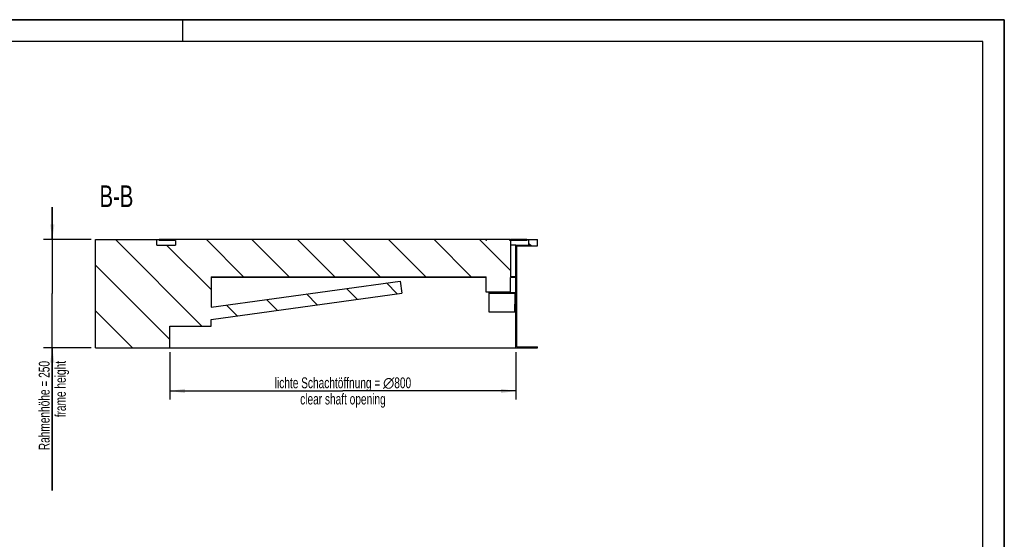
# Model space of a CAD drawing. Header units: millimetres. Extents: x 0 to 4200, y 0 to 2970.
# Tile 18 of 18: x 1924 to 4200, y 1769 to 2970. Entities that reach past the tile are written whole.
import ezdxf

# ---------------------------------------------------------------- set-up
doc = ezdxf.new("R2010")
doc.units = ezdxf.units.MM
doc.header["$LTSCALE"] = 231
doc.layers.get('0').update_dxf_attribs({"linetype": 'CONTINUOUS'})
for name, color, linetype in [('005_AXIS', 7, 'CONTINUOUS'), ('050_DIMENSIONING', 7, 'CONTINUOUS'), ('053_NOTES', 7, 'CONTINUOUS')]:
    doc.layers.add(name, color=color, linetype=linetype)
doc.styles.get("Standard").update_dxf_attribs({"font": 'txt', "width": 0.7})
doc.dimstyles.new('DIMSTYLE_1', dxfattribs={"dimtxt": 25, "dimasz": 35, "dimexe": 2, "dimexo": 1, "dimtad": 1, "dimdec": 1, "dimtxsty": 'Standard', "dimblk": '_FILLED', "dimblk1": '_FILLED', "dimblk2": '_FILLED', "dimcen": 0.09, "dimazin": 2, "dimtp": 0.8, "dimtm": 0.8, "dimtfac": 1, "dimtdec": 1, "dimtofl": 0, "dimtmove": 0, "dimatfit": 3, "dimldrblk": '_FILLED', "dimfxl": 1, "dimtolj": 1, "dimarcsym": 0})
doc.dimstyles.new('DIMSTYLE_2', dxfattribs={"dimtxt": 25, "dimasz": 35, "dimexe": 2, "dimexo": 1, "dimtad": 1, "dimdec": 1, "dimtxsty": 'Standard', "dimblk": '_FILLED', "dimblk1": '_FILLED', "dimblk2": '_FILLED', "dimcen": 0.09, "dimazin": 2, "dimtp": 0.5, "dimtm": 0.5, "dimtfac": 1, "dimtdec": 1, "dimtofl": 0, "dimtmove": 0, "dimatfit": 3, "dimldrblk": '_FILLED', "dimfxl": 1, "dimtolj": 1, "dimarcsym": 0})

# ---------------------------------------------------------------- blocks, each defined once
blk = doc.blocks.new('_FILLED')
at = {"color": 0, "linetype": 'ByBlock'}
blk.add_solid([(0, 0), (-1, 0.143), (-1, -0.143)], dxfattribs=at)
blk = doc.blocks.new('*D3')
at = {"layer": '050_DIMENSIONING', "color": 2, "linetype": 'Continuous', "transparency": 16777216}
for p, q in [((2271.1, 2202.1), (2271.1, 2092.1)), ((3071.1, 2202.1), (3071.1, 2092.1)), ((2271.1, 2112.1), (2671.1, 2112.1)), ((3071.1, 2112.1), (2671.1, 2112.1))]:
    blk.add_line(p, q, dxfattribs=at)
at = {"layer": '050_DIMENSIONING', "color": 2, "linetype": 'Continuous', "transparency": 16777216, "xscale": 35, "yscale": 35, "zscale": 35, "rotation": 180}
blk.add_blockref('_FILLED', (2271.1, 2112.1), dxfattribs=at)
at = {"layer": '050_DIMENSIONING', "color": 2, "linetype": 'Continuous', "transparency": 16777216, "xscale": 35, "yscale": 35, "zscale": 35}
blk.add_blockref('_FILLED', (3071.1, 2112.1), dxfattribs=at)
at = {"layer": '050_DIMENSIONING', "color": 2, "linetype": 'Continuous', "transparency": 16777216, "insert": (2671.1, 2143.4), "char_height": 25, "width": 746.786, "attachment_point": 2, "line_spacing_factor": 0.9}
blk.add_mtext('lichte Schachtöffnung = \\fgdt;{\\W1.0;{\\fgdt;n}}\\ftxt;800\\Pclear shaft opening', dxfattribs=at)
blk = doc.blocks.new('*D4')
at = {"layer": '050_DIMENSIONING', "color": 2, "linetype": 'Continuous', "transparency": 16777216}
for p, q in [((1999.2, 2462.1), (1999.2, 2537.1)), ((1999.2, 2537.1), (1999.2, 2337.1)), ((2089.2, 2462.1), (1979.2, 2462.1)), ((1999.2, 1881.8), (1999.2, 2337.1)), ((2089.2, 2212.1), (1979.2, 2212.1)), ((1999.2, 2212.1), (1999.2, 1881.8))]:
    blk.add_line(p, q, dxfattribs=at)
at = {"layer": '050_DIMENSIONING', "color": 2, "linetype": 'Continuous', "transparency": 16777216, "xscale": 35, "yscale": 35, "zscale": 35}
for p, rotation in [((1999.2, 2462.1), 270), ((1999.2, 2212.1), 90)]:
    blk.add_blockref('_FILLED', p, dxfattribs=dict(at, rotation=rotation))
at = {"layer": '050_DIMENSIONING', "color": 2, "linetype": 'Continuous', "transparency": 16777216, "insert": (1967.9, 2181.4), "char_height": 25, "width": 449.464, "attachment_point": 3, "rotation": 90, "line_spacing_factor": 0.9}
blk.add_mtext('Rahmenhöhe = 250\\Pframe height', dxfattribs=at)

msp = doc.modelspace()

# ---------------------------------------------------------------- hatches: boundary and pattern name
at = {"linetype": 'Continuous'}
h = msp.add_hatch(dxfattribs=at)
h.set_pattern_fill('ANSI31', color=2, angle=90, style=0, pattern_type=2)
h.set_pattern_definition([(135, (2671.1, 2462.11), (-52.61, -52.61), [])])
edge = h.paths.add_edge_path()
edge.add_line((2271.099, 2212.112), (2271.099, 2262.112))
edge.add_line((2099.189, 2212.112), (2271.099, 2212.112))
edge.add_line((2099.189, 2212.112), (2099.189, 2462.112))
edge.add_line((2099.189, 2462.112), (2241.099, 2462.112))
edge.add_line((2241.099, 2449.112), (2241.099, 2462.112))
edge.add_line((2241.099, 2449.112), (2283.599, 2449.112))
edge.add_line((2283.599, 2460.112), (2283.599, 2449.112))
edge.add_line((2283.599, 2460.112), (2246.099, 2460.112))
edge.add_line((2246.099, 2462.112), (2246.099, 2460.112))
edge.add_line((3002.099, 2462.112), (2246.099, 2462.112))
edge.add_line((3002.099, 2460.112), (3002.099, 2462.112))
edge.add_line((3003.099, 2460.112), (3002.099, 2460.112))
edge.add_line((3003.099, 2460.112), (3003.099, 2462.112))
edge.add_line((3057.099, 2462.112), (3003.099, 2462.112))
edge.add_line((3057.099, 2460.112), (3057.099, 2462.112))
edge.add_line((3058.099, 2460.112), (3057.099, 2460.112))
edge.add_line((3058.099, 2460.112), (3058.099, 2462.112))
edge.add_line((3096.099, 2462.112), (3058.099, 2462.112))
edge.add_line((3096.099, 2462.112), (3096.099, 2460.112))
edge.add_line((3096.099, 2460.112), (3058.599, 2460.112))
edge.add_line((3058.599, 2460.112), (3058.599, 2376.112))
edge.add_line((3071.099, 2376.112), (3058.599, 2376.112))
edge.add_line((3071.099, 2376.112), (3071.099, 2449.112))
edge.add_line((3071.099, 2449.112), (3101.099, 2449.112))
edge.add_line((3101.099, 2449.112), (3101.099, 2462.112))
edge.add_line((3101.099, 2462.112), (3121.099, 2462.112))
edge.add_line((3121.099, 2447.112), (3121.099, 2462.112))
edge.add_line((3073.099, 2447.112), (3121.099, 2447.112))
edge.add_line((3073.099, 2214.112), (3073.099, 2447.112))
edge.add_line((3073.099, 2214.112), (3121.099, 2214.112))
edge.add_line((3121.099, 2212.112), (3121.099, 2214.112))
edge.add_line((3071.099, 2212.112), (3121.099, 2212.112))
edge.add_line((3071.099, 2212.112), (3071.099, 2337.612))
edge.add_line((3071.099, 2337.612), (3007.962, 2337.612))
edge.add_line((3007.962, 2339.612), (3007.962, 2337.612))
edge.add_line((3007.962, 2339.612), (3071.099, 2339.612))
edge.add_line((3071.099, 2339.612), (3071.099, 2374.112))
edge.add_line((3071.099, 2374.112), (3058.099, 2374.112))
edge.add_line((3058.099, 2340.112), (3058.099, 2374.112))
edge.add_line((3058.099, 2340.112), (3002.099, 2340.112))
edge.add_line((3002.099, 2340.112), (3002.099, 2376.112))
edge.add_line((2366.099, 2376.112), (3002.099, 2376.112))
edge.add_line((2366.099, 2376.112), (2366.099, 2305.822))
edge.add_line((2366.099, 2305.822), (2803.19, 2365.981))
edge.add_line((2803.19, 2365.981), (2807.008, 2338.242))
edge.add_line((2366.099, 2277.558), (2807.008, 2338.242))
edge.add_line((2366.099, 2262.112), (2366.099, 2277.558))
edge.add_line((2271.099, 2262.112), (2366.099, 2262.112))

# ---------------------------------------------------------------- linework, layer by layer
at = {"color": 7, "linetype": 'Continuous'}
for p, q in [((0, 2970), (4200, 2970)), ((4200, 0), (4200, 2970)), ((2099.189, 2462.112), (2241.099, 2462.112)), ((2099.189, 2212.112), (2099.189, 2462.112)), ((2241.099, 2449.112), (2241.099, 2462.112)), ((2241.099, 2462.112), (2246.099, 2462.112)), ((2271.099, 2462.112), (2246.099, 2462.112)), ((2246.099, 2462.112), (2246.099, 2460.112)), ((2283.599, 2460.112), (2246.099, 2460.112)), ((2671.099, 2462.112), (2271.099, 2462.112)), ((2283.599, 2460.112), (2283.599, 2449.112)), ((3002.099, 2462.112), (2671.099, 2462.112)), ((3002.099, 2462.112), (3003.053, 2462.112)), ((3002.099, 2460.112), (3002.099, 2462.112)), ((3003.099, 2460.112), (3002.099, 2460.112)), ((3003.053, 2462.112), (3003.099, 2462.112)), ((3030.099, 2462.112), (3003.099, 2462.112)), ((3003.099, 2460.112), (3003.099, 2462.112)), ((3057.099, 2462.112), (3030.099, 2462.112)), ((3057.099, 2462.112), (3057.145, 2462.112)), ((3057.099, 2460.112), (3057.099, 2462.112)), ((3058.099, 2460.112), (3057.099, 2460.112)), ((3057.145, 2462.112), (3058.099, 2462.112)), ((3071.099, 2462.112), (3058.099, 2462.112)), ((3058.099, 2460.112), (3058.099, 2462.112)), ((3096.099, 2460.112), (3058.599, 2460.112)), ((3058.599, 2460.112), (3058.599, 2376.112)), ((3096.099, 2462.112), (3071.099, 2462.112)), ((3096.099, 2462.112), (3096.099, 2460.112)), ((3096.099, 2462.112), (3101.099, 2462.112)), ((3101.099, 2462.112), (3121.099, 2462.112)), ((3101.099, 2449.112), (3101.099, 2462.112)), ((3121.099, 2447.112), (3121.099, 2462.112)), ((2241.099, 2449.112), (2283.599, 2449.112)), ((3071.099, 2449.112), (3058.599, 2449.112)), ((3071.099, 2449.112), (3101.099, 2449.112)), ((3071.099, 2376.112), (3071.099, 2449.112)), ((3073.099, 2447.112), (3121.099, 2447.112)), ((3073.099, 2214.112), (3073.099, 2447.112)), ((2366.099, 2376.112), (3002.099, 2376.112)), ((2366.099, 2376.112), (2366.099, 2305.822)), ((3002.099, 2340.112), (3002.099, 2376.112)), ((3071.099, 2374.112), (3058.099, 2374.112)), ((3058.099, 2340.112), (3058.099, 2374.112)), ((3071.099, 2376.112), (3058.599, 2376.112)), ((3071.099, 2339.612), (3071.099, 2374.112)), ((2366.099, 2305.822), (2803.19, 2365.981)), ((2803.19, 2365.981), (2807.008, 2338.242)), ((2366.099, 2277.558), (2807.008, 2338.242)), ((3058.099, 2340.112), (3002.099, 2340.112)), ((3007.962, 2339.612), (3071.099, 2339.612)), ((3007.962, 2339.612), (3007.962, 2337.612)), ((3007.962, 2337.612), (3007.962, 2294.612)), ((3071.099, 2337.612), (3007.962, 2337.612)), ((3071.099, 2212.112), (3071.099, 2337.612)), ((2366.099, 2262.112), (2366.099, 2277.558)), ((3007.962, 2294.612), (3068.201, 2294.612)), ((2271.099, 2212.112), (2271.099, 2262.112)), ((2271.099, 2262.112), (2366.099, 2262.112)), ((2099.189, 2212.112), (2271.099, 2212.112)), ((2271.099, 2212.112), (2671.099, 2212.112)), ((2671.099, 2212.112), (3071.099, 2212.112)), ((3071.099, 2212.112), (3121.099, 2212.112)), ((3073.099, 2214.112), (3121.099, 2214.112)), ((3121.099, 2212.112), (3121.099, 2214.112))]:
    msp.add_line(p, q, dxfattribs=at)
at = {"color": 3, "linetype": 'Continuous'}
for p, q in [((4200, 2970), (0, 2970)), ((2300, 2970), (2300, 2920)), ((4200, 2970), (4200, 0))]:
    msp.add_line(p, q, dxfattribs=at)
at = {"color": 5, "linetype": 'Continuous'}
for p, q in [((4150, 2920), (50, 2920)), ((4150, 50), (4150, 2920))]:
    msp.add_line(p, q, dxfattribs=at)
at = {"color": 7, "linetype": 'Continuous'}
msp.add_ellipse((2671.099, 2474.004), major_axis=(0, 1492.82), ratio=0.26794919, start_param=-1.69125782, end_param=-1.66228976, dxfattribs=at)
at = {"layer": '005_AXIS', "color": 7, "linetype": 'Continuous'}
msp.add_line((3002.099, 2374.112), (2366.099, 2374.112), dxfattribs=at)

# ---------------------------------------------------------------- texts
at = {"layer": '053_NOTES', "color": 2, "linetype": 'Continuous', "insert": (2186.452, 2587.112), "char_height": 50, "width": 171.42857, "attachment_point": 3, "line_spacing_factor": 0.9}
msp.add_mtext('B-B', dxfattribs=at)

# ---------------------------------------------------------------- dimensions: what is measured, and where the dimension line sits
at = {"layer": '050_DIMENSIONING', "color": 2, "linetype": 'Continuous'}
dim = msp.add_linear_dim(base=(1999.189, 2462.112), p1=(2090.189, 2212.112), p2=(2090.189, 2462.112), angle=90, text='Rahmenhöhe = <>\\Pframe height', dimstyle='DIMSTYLE_2', dxfattribs=at)
dim.commit()
dim.dimension.update_dxf_attribs({"geometry": '*D4', "text_midpoint": (1999.189, 2031.611), "dimtype": 160})
dim = msp.add_linear_dim(base=(3071.099, 2112.112), p1=(2271.099, 2203.112), p2=(3071.099, 2203.112), text='lichte Schachtöffnung = %%c<>\\Pclear shaft opening', dimstyle='DIMSTYLE_1', dxfattribs=at)
dim.commit()
dim.dimension.update_dxf_attribs({"geometry": '*D3', "text_midpoint": (2671.099, 2112.112), "dimtype": 160})

doc.saveas('drawing.dxf')
